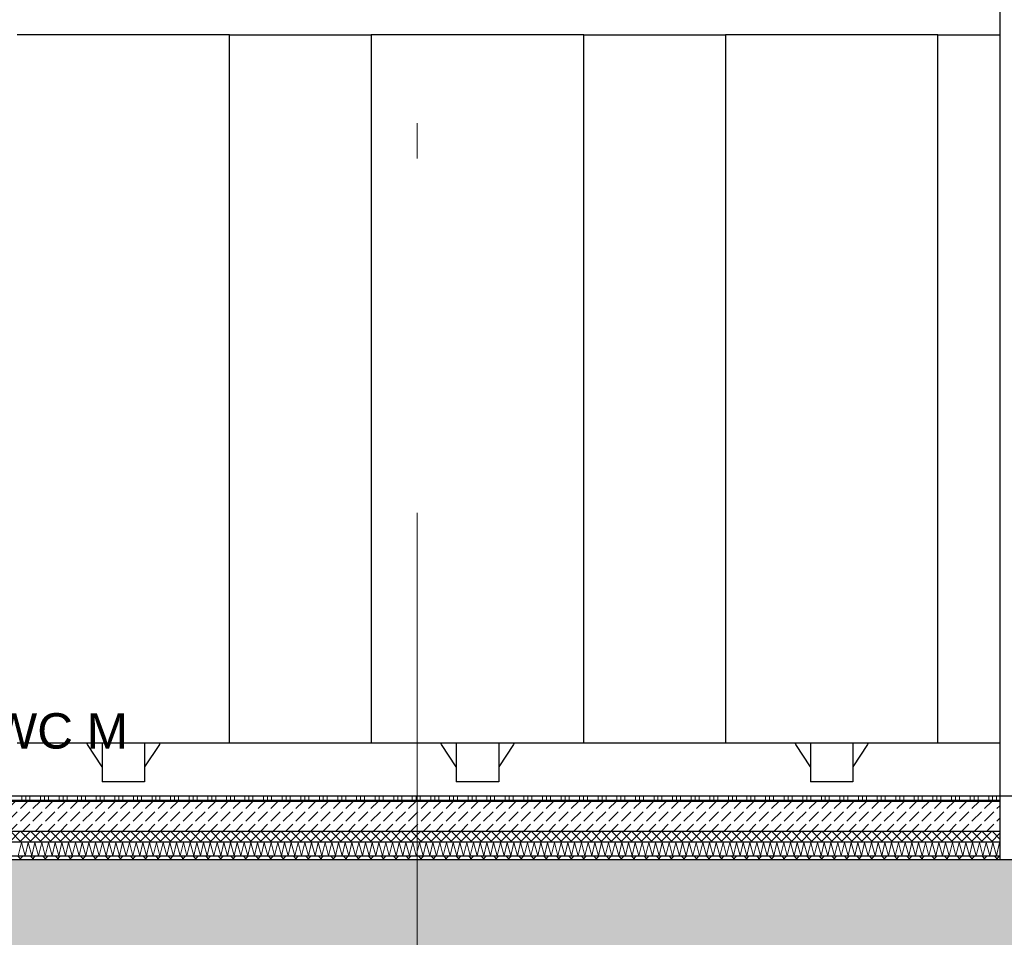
# Model space of a CAD drawing. Header units: metres. Extents: x -12 to 62.3, y -22.2 to 2.8.
# Tile 49 of 214: x 12.8 to 15.6, y -10.6 to -8. Entities that reach past the tile are written whole.
import ezdxf

# ---------------------------------------------------------------- set-up
doc = ezdxf.new("R2010")
doc.units = ezdxf.units.M
doc.header["$LTSCALE"] = 20
doc.header["$MEASUREMENT"] = 0
doc.linetypes.add('Raster', pattern=[0.2, 0.1, -0.05, 0, -0.05])
doc.layers.get('0').update_dxf_attribs({"color": 8, "lineweight": 9})
doc.layers.get('Defpoints').update_dxf_attribs({"color": 8, "lineweight": 9})
for name, color, linetype in [('Neubau_A-Bodenplatte', 8, 'Continuous'), ('Neubau_A-Decken', 8, 'Continuous'), ('Neubau_A-Installationswände', 8, 'Continuous'), ('Neubau_B-Bodenaufbau', 8, 'Continuous'), ('Neubau_C-Sanitär', 8, 'Continuous'), ('Neubau_R-Konstruktionsraster gross', 33, 'Continuous'), ('Neubau_T-Bemaßung', 8, 'Continuous'), ('Neubau_T-Text', 8, 'Continuous')]:
    doc.layers.add(name, color=color, linetype=linetype)
doc.styles.add('ERSTELLTER_STIL_2', font='arial.ttf')
doc.dimstyles.new('ERSTELLTER_STIL__1', dxfattribs={"dimtxt": 0.0875, "dimasz": 0.059375, "dimexe": 0.18, "dimexo": 0.0625, "dimgap": 0, "dimtad": 1, "dimzin": 0, "dimdsep": 46, "dimtxsty": 'ERSTELLTER_STIL_2', "dimblk": 'ARROWHEAD_6', "dimblk1": 'ARROWHEAD_6', "dimblk2": 'ARROWHEAD_6', "dimcen": 0.09, "dimclrd": 7, "dimclre": 7, "dimclrt": 7, "dimazin": 0, "dimtfac": 1, "dimtdec": 4, "dimtmove": 0, "dimatfit": 3, "dimfxl": 1, "dimtolj": 1, "dimtzin": 0, "dimarcsym": 0})
pattern_1 = [(45, (2952.9134, -10.175), (-0.0848528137, 0.0848528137), []), (45, (2952.87097, -10.13257), (-0.0848528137, 0.0848528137), [0.09, -0.03])]

# ---------------------------------------------------------------- blocks, each defined once
blk = doc.blocks.new('ARROWHEAD_6')
at = {"color": 0, "linetype": 'Continuous', "lineweight": 0}
for p, q in [((-0.5, -0.5), (0.5, 0.5)), ((0, 0), (-1, 0))]:
    blk.add_line(p, q, dxfattribs=at)
blk = doc.blocks.new('*D503')
at = {"layer": 'Defpoints', "color": 0, "linetype": 'Continuous', "transparency": 16777216}
for p in [(2.6448, -10.355), (45.53, -10.355), (7.125, -10.655)]:
    blk.add_point(p, dxfattribs=at)
at = {"layer": 'Neubau_T-Bemaßung', "linetype": 'Continuous', "lineweight": -2, "transparency": 16777216}
for p, q in [((2.6448, -10.2956), (2.6448, -10.2363)), ((45.4675, -10.355), (2.4648, -10.355)), ((2.6448, -10.355), (2.6448, -10.3917)), ((2.6448, -10.655), (2.6448, -10.6186)), ((7.0625, -10.655), (2.4648, -10.655)), ((2.6448, -10.7144), (2.6448, -10.7738))]:
    blk.add_line(p, q, dxfattribs=at)
at = {"layer": 'Neubau_T-Bemaßung', "linetype": 'Continuous', "lineweight": -2, "transparency": 16777216, "xscale": 0.059375, "yscale": 0.059375, "zscale": 0.059375}
for p, rotation in [((2.6448, -10.355), 270), ((2.6448, -10.655), 90)]:
    blk.add_blockref('ARROWHEAD_6', p, dxfattribs=dict(at, rotation=rotation))
at = {"layer": 'Neubau_T-Bemaßung', "linetype": 'Continuous', "transparency": 16777216, "insert": (2.6448, -10.5051), "char_height": 0.0875, "attachment_point": 5, "rotation": 90, "style": 'ERSTELLTER_STIL_2'}
blk.add_mtext('\\A1;0.30', dxfattribs=at)
blk = doc.blocks.new('*D504')
at = {"layer": 'Defpoints', "color": 0, "linetype": 'Continuous', "transparency": 16777216}
for p in [(2.5311, -10.175), (55.892, -10.175), (45.53, -10.355)]:
    blk.add_point(p, dxfattribs=at)
at = {"layer": 'Neubau_T-Bemaßung', "linetype": 'Continuous', "lineweight": -2, "transparency": 16777216}
for p, q in [((2.5311, -10.175), (2.5311, -10.0772)), ((55.8295, -10.175), (2.3511, -10.175)), ((2.5311, -10.2956), (2.5311, -10.2344)), ((45.4675, -10.355), (2.3511, -10.355))]:
    blk.add_line(p, q, dxfattribs=at)
at = {"layer": 'Neubau_T-Bemaßung', "linetype": 'Continuous', "lineweight": -2, "transparency": 16777216, "xscale": 0.059375, "yscale": 0.059375, "zscale": 0.059375}
for p, rotation in [((2.5311, -10.175), 90), ((2.5311, -10.355), 270)]:
    blk.add_blockref('ARROWHEAD_6', p, dxfattribs=dict(at, rotation=rotation))
at = {"layer": 'Neubau_T-Bemaßung', "linetype": 'Continuous', "transparency": 16777216, "insert": (2.6448, -10.0772), "char_height": 0.0875, "attachment_point": 5, "rotation": 90, "style": 'ERSTELLTER_STIL_2'}
blk.add_mtext('\\A1;0.18', dxfattribs=at)
blk = doc.blocks.new('*D505')
at = {"layer": 'Defpoints', "color": 0, "linetype": 'Continuous', "transparency": 16777216}
for p in [(2.6448, -7.175), (42.69, -7.175), (55.892, -10.175)]:
    blk.add_point(p, dxfattribs=at)
at = {"layer": 'Neubau_T-Bemaßung', "linetype": 'Continuous', "lineweight": -2, "transparency": 16777216}
for p, q in [((42.6275, -7.175), (2.4648, -7.175)), ((2.6448, -7.2344), (2.6448, -8.565)), ((2.6448, -10.1156), (2.6448, -8.792)), ((55.8295, -10.175), (2.4648, -10.175))]:
    blk.add_line(p, q, dxfattribs=at)
at = {"layer": 'Neubau_T-Bemaßung', "linetype": 'Continuous', "lineweight": -2, "transparency": 16777216, "xscale": 0.059375, "yscale": 0.059375, "zscale": 0.059375}
for p, rotation in [((2.6448, -7.175), 90), ((2.6448, -10.175), 270)]:
    blk.add_blockref('ARROWHEAD_6', p, dxfattribs=dict(at, rotation=rotation))
at = {"layer": 'Neubau_T-Bemaßung', "linetype": 'Continuous', "transparency": 16777216, "insert": (2.6448, -8.6785), "char_height": 0.0875, "attachment_point": 5, "rotation": 90, "style": 'ERSTELLTER_STIL_2'}
blk.add_mtext('\\A1;3.00', dxfattribs=at)
blk = doc.blocks.new('*D444')
at = {"layer": 'Defpoints', "color": 0, "linetype": 'Continuous', "transparency": 16777216}
for p in [(2.9948, -10.355), (45.53, -10.355), (3.1774, -10.655)]:
    blk.add_point(p, dxfattribs=at)
at = {"layer": 'Neubau_T-Bemaßung', "linetype": 'Continuous', "lineweight": -2, "transparency": 16777216}
for p, q in [((2.9948, -10.2956), (2.9948, -10.2363)), ((45.4675, -10.355), (2.8148, -10.355)), ((2.9948, -10.355), (2.9948, -10.3917)), ((2.9948, -10.655), (2.9948, -10.6186)), ((3.1149, -10.655), (2.8148, -10.655)), ((2.9948, -10.7144), (2.9948, -10.7738))]:
    blk.add_line(p, q, dxfattribs=at)
at = {"layer": 'Neubau_T-Bemaßung', "linetype": 'Continuous', "lineweight": -2, "transparency": 16777216, "xscale": 0.059375, "yscale": 0.059375, "zscale": 0.059375}
for p, rotation in [((2.9948, -10.355), 270), ((2.9948, -10.655), 90)]:
    blk.add_blockref('ARROWHEAD_6', p, dxfattribs=dict(at, rotation=rotation))
at = {"layer": 'Neubau_T-Bemaßung', "linetype": 'Continuous', "transparency": 16777216, "insert": (2.9948, -10.5051), "char_height": 0.0875, "attachment_point": 5, "rotation": 90, "style": 'ERSTELLTER_STIL_2'}
blk.add_mtext('\\A1;0.30', dxfattribs=at)
blk = doc.blocks.new('*D445')
at = {"layer": 'Defpoints', "color": 0, "linetype": 'Continuous', "transparency": 16777216}
for p in [(2.9948, -6.495), (22.615, -6.495), (45.53, -10.355)]:
    blk.add_point(p, dxfattribs=at)
at = {"layer": 'Neubau_T-Bemaßung', "linetype": 'Continuous', "lineweight": -2, "transparency": 16777216}
for p, q in [((22.5525, -6.495), (2.8148, -6.495)), ((2.9948, -6.5544), (2.9948, -8.3149)), ((2.9948, -10.2956), (2.9948, -8.5421)), ((45.4675, -10.355), (2.8148, -10.355))]:
    blk.add_line(p, q, dxfattribs=at)
at = {"layer": 'Neubau_T-Bemaßung', "linetype": 'Continuous', "lineweight": -2, "transparency": 16777216, "xscale": 0.059375, "yscale": 0.059375, "zscale": 0.059375}
for p, rotation in [((2.9948, -6.495), 90), ((2.9948, -10.355), 270)]:
    blk.add_blockref('ARROWHEAD_6', p, dxfattribs=dict(at, rotation=rotation))
at = {"layer": 'Neubau_T-Bemaßung', "linetype": 'Continuous', "transparency": 16777216, "insert": (2.9948, -8.4285), "char_height": 0.0875, "attachment_point": 5, "rotation": 90, "style": 'ERSTELLTER_STIL_2'}
blk.add_mtext('\\A1;3.86', dxfattribs=at)
blk = doc.blocks.new('*D415')
at = {"layer": 'Defpoints', "color": 0, "linetype": 'Continuous', "transparency": 16777216}
for p in [(8.8736, -10.355), (45.53, -10.355), (0.2, -10.655)]:
    blk.add_point(p, dxfattribs=at)
at = {"layer": 'Neubau_T-Bemaßung', "linetype": 'Continuous', "lineweight": -2, "transparency": 16777216}
for p, q in [((45.4675, -10.355), (8.6936, -10.355)), ((8.8736, -10.4144), (8.8736, -10.5956)), ((0.2625, -10.655), (9.0536, -10.655)), ((8.8736, -10.655), (8.8736, -10.7531))]:
    blk.add_line(p, q, dxfattribs=at)
at = {"layer": 'Neubau_T-Bemaßung', "linetype": 'Continuous', "lineweight": -2, "transparency": 16777216, "xscale": 0.059375, "yscale": 0.059375, "zscale": 0.059375}
for p, rotation in [((8.8736, -10.355), 90), ((8.8736, -10.655), 270)]:
    blk.add_blockref('ARROWHEAD_6', p, dxfattribs=dict(at, rotation=rotation))
at = {"layer": 'Neubau_T-Bemaßung', "linetype": 'Continuous', "transparency": 16777216, "insert": (8.7601, -10.7531), "char_height": 0.0875, "attachment_point": 5, "rotation": 90, "style": 'ERSTELLTER_STIL_2'}
blk.add_mtext('\\A1;0.30', dxfattribs=at)
blk = doc.blocks.new('*D416')
at = {"layer": 'Defpoints', "color": 0, "linetype": 'Continuous', "transparency": 16777216}
for p in [(8.8739, -10.175), (55.892, -10.175), (45.53, -10.355)]:
    blk.add_point(p, dxfattribs=at)
at = {"layer": 'Neubau_T-Bemaßung', "linetype": 'Continuous', "lineweight": -2, "transparency": 16777216}
for p, q in [((55.8295, -10.175), (8.6939, -10.175)), ((8.8739, -10.2344), (8.8739, -10.2956)), ((45.4675, -10.355), (8.6939, -10.355)), ((8.8739, -10.355), (8.8739, -10.4531))]:
    blk.add_line(p, q, dxfattribs=at)
at = {"layer": 'Neubau_T-Bemaßung', "linetype": 'Continuous', "lineweight": -2, "transparency": 16777216, "xscale": 0.059375, "yscale": 0.059375, "zscale": 0.059375}
for p, rotation in [((8.8739, -10.175), 90), ((8.8739, -10.355), 270)]:
    blk.add_blockref('ARROWHEAD_6', p, dxfattribs=dict(at, rotation=rotation))
at = {"layer": 'Neubau_T-Bemaßung', "linetype": 'Continuous', "transparency": 16777216, "insert": (8.7601, -10.4531), "char_height": 0.0875, "attachment_point": 5, "rotation": 90, "style": 'ERSTELLTER_STIL_2'}
blk.add_mtext('\\A1;0.18', dxfattribs=at)
blk = doc.blocks.new('*D417')
at = {"layer": 'Defpoints', "color": 0, "linetype": 'Continuous', "transparency": 16777216}
for p in [(8.7601, -6.825), (8.9865, -6.825), (55.892, -10.175)]:
    blk.add_point(p, dxfattribs=at)
at = {"layer": 'Neubau_T-Bemaßung', "linetype": 'Continuous', "lineweight": -2, "transparency": 16777216}
for p, q in [((8.924, -6.825), (8.5801, -6.825)), ((8.7601, -6.8844), (8.7601, -8.4563)), ((8.7601, -10.1156), (8.7601, -8.6842)), ((55.8295, -10.175), (8.5801, -10.175))]:
    blk.add_line(p, q, dxfattribs=at)
at = {"layer": 'Neubau_T-Bemaßung', "linetype": 'Continuous', "lineweight": -2, "transparency": 16777216, "xscale": 0.059375, "yscale": 0.059375, "zscale": 0.059375}
for p, rotation in [((8.7601, -6.825), 90), ((8.7601, -10.175), 270)]:
    blk.add_blockref('ARROWHEAD_6', p, dxfattribs=dict(at, rotation=rotation))
at = {"layer": 'Neubau_T-Bemaßung', "linetype": 'Continuous', "transparency": 16777216, "insert": (8.7601, -8.5702), "char_height": 0.0875, "attachment_point": 5, "rotation": 90, "style": 'ERSTELLTER_STIL_2'}
blk.add_mtext('\\A1;3.35', dxfattribs=at)
blk = doc.blocks.new('*D428')
at = {"layer": 'Defpoints', "color": 0, "linetype": 'Continuous', "transparency": 16777216}
for p in [(9.1101, -10.355), (45.53, -10.355), (3.1774, -10.655)]:
    blk.add_point(p, dxfattribs=at)
at = {"layer": 'Neubau_T-Bemaßung', "linetype": 'Continuous', "lineweight": -2, "transparency": 16777216}
for p, q in [((9.1101, -10.2956), (9.1101, -10.2363)), ((45.4675, -10.355), (8.9301, -10.355)), ((9.1101, -10.355), (9.1101, -10.3917)), ((9.1101, -10.655), (9.1101, -10.6186)), ((3.2399, -10.655), (9.2901, -10.655)), ((9.1101, -10.7144), (9.1101, -10.7738))]:
    blk.add_line(p, q, dxfattribs=at)
at = {"layer": 'Neubau_T-Bemaßung', "linetype": 'Continuous', "lineweight": -2, "transparency": 16777216, "xscale": 0.059375, "yscale": 0.059375, "zscale": 0.059375}
for p, rotation in [((9.1101, -10.355), 270), ((9.1101, -10.655), 90)]:
    blk.add_blockref('ARROWHEAD_6', p, dxfattribs=dict(at, rotation=rotation))
at = {"layer": 'Neubau_T-Bemaßung', "linetype": 'Continuous', "transparency": 16777216, "insert": (9.1101, -10.5051), "char_height": 0.0875, "attachment_point": 5, "rotation": 90, "style": 'ERSTELLTER_STIL_2'}
blk.add_mtext('\\A1;0.30', dxfattribs=at)
blk = doc.blocks.new('*D429')
at = {"layer": 'Defpoints', "color": 0, "linetype": 'Continuous', "transparency": 16777216}
for p in [(9.1101, -6.495), (22.615, -6.495), (45.53, -10.355)]:
    blk.add_point(p, dxfattribs=at)
at = {"layer": 'Neubau_T-Bemaßung', "linetype": 'Continuous', "lineweight": -2, "transparency": 16777216}
for p, q in [((22.5525, -6.495), (8.9301, -6.495)), ((9.1101, -6.5544), (9.1101, -8.3149)), ((9.1101, -10.2956), (9.1101, -8.5421)), ((45.4675, -10.355), (8.9301, -10.355))]:
    blk.add_line(p, q, dxfattribs=at)
at = {"layer": 'Neubau_T-Bemaßung', "linetype": 'Continuous', "lineweight": -2, "transparency": 16777216, "xscale": 0.059375, "yscale": 0.059375, "zscale": 0.059375}
for p, rotation in [((9.1101, -6.495), 90), ((9.1101, -10.355), 270)]:
    blk.add_blockref('ARROWHEAD_6', p, dxfattribs=dict(at, rotation=rotation))
at = {"layer": 'Neubau_T-Bemaßung', "linetype": 'Continuous', "transparency": 16777216, "insert": (9.1101, -8.4285), "char_height": 0.0875, "attachment_point": 5, "rotation": 90, "style": 'ERSTELLTER_STIL_2'}
blk.add_mtext('\\A1;3.86', dxfattribs=at)

msp = doc.modelspace()

# ---------------------------------------------------------------- hatches: boundary and pattern name
at = {"layer": 'Neubau_A-Bodenplatte', "linetype": 'Continuous'}
h = msp.add_hatch(dxfattribs=at)
h.set_pattern_fill('BETON__STAHLBETON_0001', color=256, style=0, pattern_type=2)
h.set_pattern_definition(pattern_1)
h.paths.add_polyline_path([(-0.3, -10.355), (-0.3, -10.655), (14.55, -10.655), (14.55, -10.355)])
at = {"layer": 'Neubau_A-Decken', "linetype": 'Continuous'}
h = msp.add_hatch(dxfattribs=at)
h.set_pattern_fill('BETON__STAHLBETON_0001', color=256, style=0, pattern_type=2)
h.set_pattern_definition(pattern_1)
h.paths.add_polyline_path([(45.53, -10.355), (14.55, -10.355), (14.55, -10.655), (45.53, -10.655)])
at = {"layer": 'Neubau_B-Bodenaufbau', "linetype": 'Continuous'}
h = msp.add_hatch(dxfattribs=at)
h.set_pattern_fill('BETON__UNBEWEHRT_0001', color=256, style=0, pattern_type=2)
h.set_pattern_definition([(45, (2952.9134, -10.175), (-0.0353553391, 0.0353553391), [0.0375, -0.0125]), (45, (2952.9134, -10.139645), (-0.0353553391, 0.0353553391), [0.0375, -0.0125])])
h.paths.add_polyline_path([(12.65, -10.19), (12.65, -10.275), (15.6, -10.275), (15.6, -10.19)])
h = msp.add_hatch(dxfattribs=at)
h.set_pattern_fill('DÄMMUNG__HART_2_0001', color=256, style=0, pattern_type=2)
h.set_pattern_definition([(45, (2952.9134, -10.175), (-0.01414213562, 0.01414213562), []), (135, (2952.9134, -10.175), (0.01414213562, 0.01414213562), [])])
h.paths.add_polyline_path([(12.65, -10.305), (15.6, -10.305), (15.6, -10.275), (12.65, -10.275)])
h = msp.add_hatch(dxfattribs=at)
h.set_pattern_fill('GUßASPHALT_0001', color=256, style=0, pattern_type=2)
h.set_pattern_definition([(45, (2952.9134, -10.175), (-0.01767766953, 0.01767766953), []), (135, (2952.9134, -10.175), (0.01767766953, 0.01767766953), [])])
h.paths.add_polyline_path([(12.65, -10.355), (15.6, -10.355), (15.6, -10.345), (12.65, -10.345)])

# ---------------------------------------------------------------- linework, layer by layer
at = {"layer": 'Neubau_A-Bodenplatte', "linetype": 'Continuous'}
msp.add_line((14.55, -10.355), (12.65, -10.355), dxfattribs=at)
at = {"layer": 'Neubau_A-Decken', "linetype": 'Continuous', "flags": 128}
msp.add_lwpolyline([(45.39, -10.355), (40.005, -10.355), (20.495, -10.355), (18.45, -10.355), (18.4375, -10.355), (18.425, -10.355), (18.275, -10.355), (18.2625, -10.355), (18.25, -10.355), (15.95, -10.355), (15.9375, -10.355), (15.925, -10.355), (15.875, -10.355), (15.675, -10.355), (15.625, -10.355), (15.6125, -10.355), (15.6, -10.355), (14.55, -10.355)], dxfattribs=at)
at = {"layer": 'Neubau_A-Installationswände', "linetype": 'Continuous'}
msp.add_line((15.6, -7.675), (15.6, -10.175), dxfattribs=at)
at = {"layer": 'Neubau_B-Bodenaufbau', "linetype": 'Continuous'}
for p, q in [((15.6, -10.175), (12.65, -10.175)), ((15.6, -10.19), (12.65, -10.19)), ((15.6, -10.275), (12.65, -10.275)), ((15.6, -10.305), (12.65, -10.305)), ((15.6, -10.345), (12.65, -10.345))]:
    msp.add_line(p, q, dxfattribs=at)
at = {"layer": 'Neubau_B-Bodenaufbau', "linetype": 'Continuous', "lineweight": 9}
for p, q in [((12.8384, -10.175), (12.8384, -10.19)), ((12.8496, -10.175), (12.8496, -10.19)), ((12.8609, -10.175), (12.8609, -10.19)), ((12.8909, -10.175), (12.8909, -10.19)), ((12.9021, -10.175), (12.9021, -10.19)), ((12.9134, -10.175), (12.9134, -10.19)), ((12.9434, -10.175), (12.9434, -10.19)), ((12.9546, -10.175), (12.9546, -10.19)), ((12.9659, -10.175), (12.9659, -10.19)), ((12.9959, -10.175), (12.9959, -10.19)), ((13.0071, -10.175), (13.0071, -10.19)), ((13.0184, -10.175), (13.0184, -10.19)), ((13.0484, -10.175), (13.0484, -10.19)), ((13.0596, -10.175), (13.0596, -10.19)), ((13.0709, -10.175), (13.0709, -10.19)), ((13.1009, -10.175), (13.1009, -10.19)), ((13.1121, -10.175), (13.1121, -10.19)), ((13.1234, -10.175), (13.1234, -10.19)), ((13.1534, -10.175), (13.1534, -10.19)), ((13.1646, -10.175), (13.1646, -10.19)), ((13.1759, -10.175), (13.1759, -10.19)), ((13.2059, -10.175), (13.2059, -10.19)), ((13.2171, -10.175), (13.2171, -10.19)), ((13.2284, -10.175), (13.2284, -10.19)), ((13.2584, -10.175), (13.2584, -10.19)), ((13.2696, -10.175), (13.2696, -10.19)), ((13.2809, -10.175), (13.2809, -10.19)), ((13.3109, -10.175), (13.3109, -10.19)), ((13.3221, -10.175), (13.3221, -10.19)), ((13.3334, -10.175), (13.3334, -10.19)), ((13.3634, -10.175), (13.3634, -10.19)), ((13.3746, -10.175), (13.3746, -10.19)), ((13.3859, -10.175), (13.3859, -10.19)), ((13.4159, -10.175), (13.4159, -10.19)), ((13.4271, -10.175), (13.4271, -10.19)), ((13.4384, -10.175), (13.4384, -10.19)), ((13.4684, -10.175), (13.4684, -10.19)), ((13.4796, -10.175), (13.4796, -10.19)), ((13.4909, -10.175), (13.4909, -10.19)), ((13.5209, -10.175), (13.5209, -10.19)), ((13.5321, -10.175), (13.5321, -10.19)), ((13.5434, -10.175), (13.5434, -10.19)), ((13.5734, -10.175), (13.5734, -10.19)), ((13.5846, -10.175), (13.5846, -10.19)), ((13.5959, -10.175), (13.5959, -10.19)), ((13.6259, -10.175), (13.6259, -10.19)), ((13.6371, -10.175), (13.6371, -10.19)), ((13.6484, -10.175), (13.6484, -10.19)), ((13.6784, -10.175), (13.6784, -10.19)), ((13.6896, -10.175), (13.6896, -10.19)), ((13.7009, -10.175), (13.7009, -10.19)), ((13.7309, -10.175), (13.7309, -10.19)), ((13.7421, -10.175), (13.7421, -10.19)), ((13.7534, -10.175), (13.7534, -10.19)), ((13.7834, -10.175), (13.7834, -10.19)), ((13.7946, -10.175), (13.7946, -10.19)), ((13.8059, -10.175), (13.8059, -10.19)), ((13.8359, -10.175), (13.8359, -10.19)), ((13.8471, -10.175), (13.8471, -10.19)), ((13.8584, -10.175), (13.8584, -10.19)), ((13.8884, -10.175), (13.8884, -10.19)), ((13.8996, -10.175), (13.8996, -10.19)), ((13.9109, -10.175), (13.9109, -10.19)), ((13.9409, -10.175), (13.9409, -10.19)), ((13.9521, -10.175), (13.9521, -10.19)), ((13.9634, -10.175), (13.9634, -10.19)), ((13.9934, -10.175), (13.9934, -10.19)), ((14.0046, -10.175), (14.0046, -10.19)), ((14.0159, -10.175), (14.0159, -10.19)), ((14.0459, -10.175), (14.0459, -10.19)), ((14.0571, -10.175), (14.0571, -10.19)), ((14.0684, -10.175), (14.0684, -10.19)), ((14.0984, -10.175), (14.0984, -10.19)), ((14.1096, -10.175), (14.1096, -10.19)), ((14.1209, -10.175), (14.1209, -10.19)), ((14.1509, -10.175), (14.1509, -10.19)), ((14.1621, -10.175), (14.1621, -10.19)), ((14.1734, -10.175), (14.1734, -10.19)), ((14.2034, -10.175), (14.2034, -10.19)), ((14.2146, -10.175), (14.2146, -10.19)), ((14.2259, -10.175), (14.2259, -10.19)), ((14.2559, -10.175), (14.2559, -10.19)), ((14.2671, -10.175), (14.2671, -10.19)), ((14.2784, -10.175), (14.2784, -10.19)), ((14.3084, -10.175), (14.3084, -10.19)), ((14.3196, -10.175), (14.3196, -10.19)), ((14.3309, -10.175), (14.3309, -10.19)), ((14.3609, -10.175), (14.3609, -10.19)), ((14.3721, -10.175), (14.3721, -10.19)), ((14.3834, -10.175), (14.3834, -10.19)), ((14.4134, -10.175), (14.4134, -10.19)), ((14.4246, -10.175), (14.4246, -10.19)), ((14.4359, -10.175), (14.4359, -10.19)), ((14.4659, -10.175), (14.4659, -10.19)), ((14.4771, -10.175), (14.4771, -10.19)), ((14.4884, -10.175), (14.4884, -10.19)), ((14.5184, -10.175), (14.5184, -10.19)), ((14.5296, -10.175), (14.5296, -10.19)), ((14.5409, -10.175), (14.5409, -10.19)), ((14.5709, -10.175), (14.5709, -10.19)), ((14.5821, -10.175), (14.5821, -10.19)), ((14.5934, -10.175), (14.5934, -10.19)), ((14.6234, -10.175), (14.6234, -10.19)), ((14.6346, -10.175), (14.6346, -10.19)), ((14.6459, -10.175), (14.6459, -10.19)), ((14.6759, -10.175), (14.6759, -10.19)), ((14.6871, -10.175), (14.6871, -10.19)), ((14.6984, -10.175), (14.6984, -10.19)), ((14.7284, -10.175), (14.7284, -10.19)), ((14.7396, -10.175), (14.7396, -10.19)), ((14.7509, -10.175), (14.7509, -10.19)), ((14.7809, -10.175), (14.7809, -10.19)), ((14.7921, -10.175), (14.7921, -10.19)), ((14.8034, -10.175), (14.8034, -10.19)), ((14.8334, -10.175), (14.8334, -10.19)), ((14.8446, -10.175), (14.8446, -10.19)), ((14.8559, -10.175), (14.8559, -10.19)), ((14.8859, -10.175), (14.8859, -10.19)), ((14.8971, -10.175), (14.8971, -10.19)), ((14.9084, -10.175), (14.9084, -10.19)), ((14.9384, -10.175), (14.9384, -10.19)), ((14.9496, -10.175), (14.9496, -10.19)), ((14.9609, -10.175), (14.9609, -10.19)), ((14.9909, -10.175), (14.9909, -10.19)), ((15.0021, -10.175), (15.0021, -10.19)), ((15.0134, -10.175), (15.0134, -10.19)), ((15.0434, -10.175), (15.0434, -10.19)), ((15.0546, -10.175), (15.0546, -10.19)), ((15.0659, -10.175), (15.0659, -10.19)), ((15.0959, -10.175), (15.0959, -10.19)), ((15.1071, -10.175), (15.1071, -10.19)), ((15.1184, -10.175), (15.1184, -10.19)), ((15.1484, -10.175), (15.1484, -10.19)), ((15.1596, -10.175), (15.1596, -10.19)), ((15.1709, -10.175), (15.1709, -10.19)), ((15.2009, -10.175), (15.2009, -10.19)), ((15.2121, -10.175), (15.2121, -10.19)), ((15.2234, -10.175), (15.2234, -10.19)), ((15.2534, -10.175), (15.2534, -10.19)), ((15.2646, -10.175), (15.2646, -10.19)), ((15.2759, -10.175), (15.2759, -10.19)), ((15.3059, -10.175), (15.3059, -10.19)), ((15.3171, -10.175), (15.3171, -10.19)), ((15.3284, -10.175), (15.3284, -10.19)), ((15.3584, -10.175), (15.3584, -10.19)), ((15.3696, -10.175), (15.3696, -10.19)), ((15.3809, -10.175), (15.3809, -10.19)), ((15.4109, -10.175), (15.4109, -10.19)), ((15.4221, -10.175), (15.4221, -10.19)), ((15.4334, -10.175), (15.4334, -10.19)), ((15.4634, -10.175), (15.4634, -10.19)), ((15.4746, -10.175), (15.4746, -10.19)), ((15.4859, -10.175), (15.4859, -10.19)), ((15.5159, -10.175), (15.5159, -10.19)), ((15.5271, -10.175), (15.5271, -10.19)), ((15.5384, -10.175), (15.5384, -10.19)), ((15.5684, -10.175), (15.5684, -10.19)), ((15.5796, -10.175), (15.5796, -10.19)), ((15.5909, -10.175), (15.5909, -10.19)), ((12.8084, -10.1862), (12.8609, -10.1862)), ((12.8609, -10.1862), (12.9134, -10.1862)), ((12.9134, -10.1862), (12.9659, -10.1862)), ((12.9659, -10.1862), (13.0184, -10.1862)), ((13.0184, -10.1862), (13.0709, -10.1862)), ((13.0709, -10.1862), (13.1234, -10.1862)), ((13.1234, -10.1862), (13.1759, -10.1862)), ((13.1759, -10.1862), (13.2284, -10.1862)), ((13.2284, -10.1862), (13.2809, -10.1862)), ((13.2809, -10.1862), (13.3334, -10.1862)), ((13.3334, -10.1862), (13.3859, -10.1862)), ((13.3859, -10.1862), (13.4384, -10.1862)), ((13.4384, -10.1862), (13.4909, -10.1862)), ((13.4909, -10.1862), (13.5434, -10.1862)), ((13.5434, -10.1862), (13.5959, -10.1862)), ((13.5959, -10.1862), (13.6484, -10.1862)), ((13.6484, -10.1862), (13.7009, -10.1862)), ((13.7009, -10.1862), (13.7534, -10.1862)), ((13.7534, -10.1862), (13.8059, -10.1862)), ((13.8059, -10.1862), (13.8584, -10.1862)), ((13.8584, -10.1862), (13.9109, -10.1862)), ((13.9109, -10.1862), (13.9634, -10.1862)), ((13.9634, -10.1862), (14.0159, -10.1862)), ((14.0159, -10.1862), (14.0684, -10.1862)), ((14.0684, -10.1862), (14.1209, -10.1862)), ((14.1209, -10.1862), (14.1734, -10.1862)), ((14.1734, -10.1862), (14.2259, -10.1862)), ((14.2259, -10.1862), (14.2784, -10.1862)), ((14.2784, -10.1862), (14.3309, -10.1862)), ((14.3309, -10.1862), (14.3834, -10.1862)), ((14.3834, -10.1862), (14.4359, -10.1862)), ((14.4359, -10.1862), (14.4884, -10.1862)), ((14.4884, -10.1862), (14.5409, -10.1862)), ((14.5409, -10.1862), (14.5934, -10.1862)), ((14.5934, -10.1862), (14.6459, -10.1862)), ((14.6459, -10.1862), (14.6984, -10.1862)), ((14.6984, -10.1862), (14.7509, -10.1862)), ((14.7509, -10.1862), (14.8034, -10.1862)), ((14.8034, -10.1862), (14.8559, -10.1862)), ((14.8559, -10.1862), (14.9084, -10.1862)), ((14.9084, -10.1862), (14.9609, -10.1862)), ((14.9609, -10.1862), (15.0134, -10.1862)), ((15.0134, -10.1862), (15.0659, -10.1862)), ((15.0659, -10.1862), (15.1184, -10.1862)), ((15.1184, -10.1862), (15.1709, -10.1862)), ((15.1709, -10.1862), (15.2234, -10.1862)), ((15.2234, -10.1862), (15.2759, -10.1862)), ((15.2759, -10.1862), (15.3284, -10.1862)), ((15.3284, -10.1862), (15.3809, -10.1862)), ((15.3809, -10.1862), (15.4334, -10.1862)), ((15.4334, -10.1862), (15.4859, -10.1862)), ((15.4859, -10.1862), (15.5384, -10.1862)), ((15.5384, -10.1862), (15.5909, -10.1862)), ((15.5909, -10.1862), (15.6, -10.1862)), ((12.8284, -10.344), (12.8372, -10.306)), ((12.8372, -10.306), (12.8474, -10.344)), ((12.8474, -10.344), (12.8563, -10.306)), ((12.8563, -10.306), (12.8665, -10.344)), ((12.8665, -10.344), (12.8753, -10.306)), ((12.8753, -10.306), (12.8855, -10.344)), ((12.8855, -10.344), (12.8944, -10.306)), ((12.8944, -10.306), (12.9046, -10.344)), ((12.9046, -10.344), (12.9134, -10.306)), ((12.9134, -10.306), (12.9236, -10.344)), ((12.9236, -10.344), (12.9324, -10.306)), ((12.9324, -10.306), (12.9426, -10.344)), ((12.9426, -10.344), (12.9515, -10.306)), ((12.9515, -10.306), (12.9617, -10.344)), ((12.9617, -10.344), (12.9705, -10.306)), ((12.9705, -10.306), (12.9807, -10.344)), ((12.9807, -10.344), (12.9896, -10.306)), ((12.9896, -10.306), (12.9998, -10.344)), ((12.9998, -10.344), (13.0086, -10.306)), ((13.0086, -10.306), (13.0188, -10.344)), ((13.0188, -10.344), (13.0277, -10.306)), ((13.0277, -10.306), (13.0379, -10.344)), ((13.0379, -10.344), (13.0467, -10.306)), ((13.0467, -10.306), (13.0569, -10.344)), ((13.0569, -10.344), (13.0658, -10.306)), ((13.0658, -10.306), (13.076, -10.344)), ((13.076, -10.344), (13.0848, -10.306)), ((13.0848, -10.306), (13.095, -10.344)), ((13.095, -10.344), (13.1039, -10.306)), ((13.1039, -10.306), (13.1141, -10.344)), ((13.1141, -10.344), (13.1229, -10.306)), ((13.1229, -10.306), (13.1331, -10.344)), ((13.1331, -10.344), (13.142, -10.306)), ((13.142, -10.306), (13.1522, -10.344)), ((13.1522, -10.344), (13.161, -10.306)), ((13.161, -10.306), (13.1712, -10.344)), ((13.1712, -10.344), (13.1801, -10.306)), ((13.1801, -10.306), (13.1903, -10.344)), ((13.1903, -10.344), (13.1991, -10.306)), ((13.1991, -10.306), (13.2093, -10.344)), ((13.2093, -10.344), (13.2182, -10.306)), ((13.2182, -10.306), (13.2284, -10.344)), ((13.2284, -10.344), (13.2372, -10.306)), ((13.2372, -10.306), (13.2474, -10.344)), ((13.2474, -10.344), (13.2563, -10.306)), ((13.2563, -10.306), (13.2665, -10.344)), ((13.2665, -10.344), (13.2753, -10.306)), ((13.2753, -10.306), (13.2855, -10.344)), ((13.2855, -10.344), (13.2944, -10.306)), ((13.2944, -10.306), (13.3046, -10.344)), ((13.3046, -10.344), (13.3134, -10.306)), ((13.3134, -10.306), (13.3236, -10.344)), ((13.3236, -10.344), (13.3324, -10.306)), ((13.3324, -10.306), (13.3426, -10.344)), ((13.3426, -10.344), (13.3515, -10.306)), ((13.3515, -10.306), (13.3617, -10.344)), ((13.3617, -10.344), (13.3705, -10.306)), ((13.3705, -10.306), (13.3807, -10.344)), ((13.3807, -10.344), (13.3896, -10.306)), ((13.3896, -10.306), (13.3998, -10.344)), ((13.3998, -10.344), (13.4086, -10.306)), ((13.4086, -10.306), (13.4188, -10.344)), ((13.4188, -10.344), (13.4277, -10.306)), ((13.4277, -10.306), (13.4379, -10.344)), ((13.4379, -10.344), (13.4467, -10.306)), ((13.4467, -10.306), (13.4569, -10.344)), ((13.4569, -10.344), (13.4658, -10.306)), ((13.4658, -10.306), (13.476, -10.344)), ((13.476, -10.344), (13.4848, -10.306)), ((13.4848, -10.306), (13.495, -10.344)), ((13.495, -10.344), (13.5039, -10.306)), ((13.5039, -10.306), (13.5141, -10.344)), ((13.5141, -10.344), (13.5229, -10.306)), ((13.5229, -10.306), (13.5331, -10.344)), ((13.5331, -10.344), (13.542, -10.306)), ((13.542, -10.306), (13.5522, -10.344)), ((13.5522, -10.344), (13.561, -10.306)), ((13.561, -10.306), (13.5712, -10.344)), ((13.5712, -10.344), (13.5801, -10.306)), ((13.5801, -10.306), (13.5903, -10.344)), ((13.5903, -10.344), (13.5991, -10.306)), ((13.5991, -10.306), (13.6093, -10.344)), ((13.6093, -10.344), (13.6182, -10.306)), ((13.6182, -10.306), (13.6284, -10.344)), ((13.6284, -10.344), (13.6372, -10.306)), ((13.6372, -10.306), (13.6474, -10.344)), ((13.6474, -10.344), (13.6563, -10.306)), ((13.6563, -10.306), (13.6665, -10.344)), ((13.6665, -10.344), (13.6753, -10.306)), ((13.6753, -10.306), (13.6855, -10.344)), ((13.6855, -10.344), (13.6944, -10.306)), ((13.6944, -10.306), (13.7046, -10.344)), ((13.7046, -10.344), (13.7134, -10.306)), ((13.7134, -10.306), (13.7236, -10.344)), ((13.7236, -10.344), (13.7324, -10.306)), ((13.7324, -10.306), (13.7426, -10.344)), ((13.7426, -10.344), (13.7515, -10.306)), ((13.7515, -10.306), (13.7617, -10.344)), ((13.7617, -10.344), (13.7705, -10.306)), ((13.7705, -10.306), (13.7807, -10.344)), ((13.7807, -10.344), (13.7896, -10.306)), ((13.7896, -10.306), (13.7998, -10.344)), ((13.7998, -10.344), (13.8086, -10.306)), ((13.8086, -10.306), (13.8188, -10.344)), ((13.8188, -10.344), (13.8277, -10.306)), ((13.8277, -10.306), (13.8379, -10.344)), ((13.8379, -10.344), (13.8467, -10.306)), ((13.8467, -10.306), (13.8569, -10.344)), ((13.8569, -10.344), (13.8658, -10.306)), ((13.8658, -10.306), (13.876, -10.344)), ((13.876, -10.344), (13.8848, -10.306)), ((13.8848, -10.306), (13.895, -10.344)), ((13.895, -10.344), (13.9039, -10.306)), ((13.9039, -10.306), (13.9141, -10.344)), ((13.9141, -10.344), (13.9229, -10.306)), ((13.9229, -10.306), (13.9331, -10.344)), ((13.9331, -10.344), (13.942, -10.306)), ((13.942, -10.306), (13.9522, -10.344)), ((13.9522, -10.344), (13.961, -10.306)), ((13.961, -10.306), (13.9712, -10.344)), ((13.9712, -10.344), (13.9801, -10.306)), ((13.9801, -10.306), (13.9903, -10.344)), ((13.9903, -10.344), (13.9991, -10.306)), ((13.9991, -10.306), (14.0093, -10.344)), ((14.0093, -10.344), (14.0182, -10.306)), ((14.0182, -10.306), (14.0284, -10.344)), ((14.0284, -10.344), (14.0372, -10.306)), ((14.0372, -10.306), (14.0474, -10.344)), ((14.0474, -10.344), (14.0563, -10.306)), ((14.0563, -10.306), (14.0665, -10.344)), ((14.0665, -10.344), (14.0753, -10.306)), ((14.0753, -10.306), (14.0855, -10.344)), ((14.0855, -10.344), (14.0944, -10.306)), ((14.0944, -10.306), (14.1046, -10.344)), ((14.1046, -10.344), (14.1134, -10.306)), ((14.1134, -10.306), (14.1236, -10.344)), ((14.1236, -10.344), (14.1324, -10.306)), ((14.1324, -10.306), (14.1426, -10.344)), ((14.1426, -10.344), (14.1515, -10.306)), ((14.1515, -10.306), (14.1617, -10.344)), ((14.1617, -10.344), (14.1705, -10.306)), ((14.1705, -10.306), (14.1807, -10.344)), ((14.1807, -10.344), (14.1896, -10.306)), ((14.1896, -10.306), (14.1998, -10.344)), ((14.1998, -10.344), (14.2086, -10.306)), ((14.2086, -10.306), (14.2188, -10.344)), ((14.2188, -10.344), (14.2277, -10.306)), ((14.2277, -10.306), (14.2379, -10.344)), ((14.2379, -10.344), (14.2467, -10.306)), ((14.2467, -10.306), (14.2569, -10.344)), ((14.2569, -10.344), (14.2658, -10.306)), ((14.2658, -10.306), (14.276, -10.344)), ((14.276, -10.344), (14.2848, -10.306)), ((14.2848, -10.306), (14.295, -10.344)), ((14.295, -10.344), (14.3039, -10.306)), ((14.3039, -10.306), (14.3141, -10.344)), ((14.3141, -10.344), (14.3229, -10.306)), ((14.3229, -10.306), (14.3331, -10.344)), ((14.3331, -10.344), (14.342, -10.306)), ((14.342, -10.306), (14.3522, -10.344)), ((14.3522, -10.344), (14.361, -10.306)), ((14.361, -10.306), (14.3712, -10.344)), ((14.3712, -10.344), (14.3801, -10.306)), ((14.3801, -10.306), (14.3903, -10.344)), ((14.3903, -10.344), (14.3991, -10.306)), ((14.3991, -10.306), (14.4093, -10.344)), ((14.4093, -10.344), (14.4182, -10.306)), ((14.4182, -10.306), (14.4284, -10.344)), ((14.4284, -10.344), (14.4372, -10.306)), ((14.4372, -10.306), (14.4474, -10.344)), ((14.4474, -10.344), (14.4563, -10.306)), ((14.4563, -10.306), (14.4665, -10.344)), ((14.4665, -10.344), (14.4753, -10.306)), ((14.4753, -10.306), (14.4855, -10.344)), ((14.4855, -10.344), (14.4944, -10.306)), ((14.4944, -10.306), (14.5046, -10.344)), ((14.5046, -10.344), (14.5134, -10.306)), ((14.5134, -10.306), (14.5236, -10.344)), ((14.5236, -10.344), (14.5324, -10.306)), ((14.5324, -10.306), (14.5426, -10.344)), ((14.5426, -10.344), (14.5515, -10.306)), ((14.5515, -10.306), (14.5617, -10.344)), ((14.5617, -10.344), (14.5705, -10.306)), ((14.5705, -10.306), (14.5807, -10.344)), ((14.5807, -10.344), (14.5896, -10.306)), ((14.5896, -10.306), (14.5998, -10.344)), ((14.5998, -10.344), (14.6086, -10.306)), ((14.6086, -10.306), (14.6188, -10.344)), ((14.6188, -10.344), (14.6277, -10.306)), ((14.6277, -10.306), (14.6379, -10.344)), ((14.6379, -10.344), (14.6467, -10.306)), ((14.6467, -10.306), (14.6569, -10.344)), ((14.6569, -10.344), (14.6658, -10.306)), ((14.6658, -10.306), (14.676, -10.344)), ((14.676, -10.344), (14.6848, -10.306)), ((14.6848, -10.306), (14.695, -10.344)), ((14.695, -10.344), (14.7039, -10.306)), ((14.7039, -10.306), (14.7141, -10.344)), ((14.7141, -10.344), (14.7229, -10.306)), ((14.7229, -10.306), (14.7331, -10.344)), ((14.7331, -10.344), (14.742, -10.306)), ((14.742, -10.306), (14.7522, -10.344)), ((14.7522, -10.344), (14.761, -10.306)), ((14.761, -10.306), (14.7712, -10.344)), ((14.7712, -10.344), (14.7801, -10.306)), ((14.7801, -10.306), (14.7903, -10.344)), ((14.7903, -10.344), (14.7991, -10.306)), ((14.7991, -10.306), (14.8093, -10.344)), ((14.8093, -10.344), (14.8182, -10.306)), ((14.8182, -10.306), (14.8284, -10.344)), ((14.8284, -10.344), (14.8372, -10.306)), ((14.8372, -10.306), (14.8474, -10.344)), ((14.8474, -10.344), (14.8563, -10.306)), ((14.8563, -10.306), (14.8665, -10.344)), ((14.8665, -10.344), (14.8753, -10.306)), ((14.8753, -10.306), (14.8855, -10.344)), ((14.8855, -10.344), (14.8944, -10.306)), ((14.8944, -10.306), (14.9046, -10.344)), ((14.9046, -10.344), (14.9134, -10.306)), ((14.9134, -10.306), (14.9236, -10.344)), ((14.9236, -10.344), (14.9324, -10.306)), ((14.9324, -10.306), (14.9426, -10.344)), ((14.9426, -10.344), (14.9515, -10.306)), ((14.9515, -10.306), (14.9617, -10.344)), ((14.9617, -10.344), (14.9705, -10.306)), ((14.9705, -10.306), (14.9807, -10.344)), ((14.9807, -10.344), (14.9896, -10.306)), ((14.9896, -10.306), (14.9998, -10.344)), ((14.9998, -10.344), (15.0086, -10.306)), ((15.0086, -10.306), (15.0188, -10.344)), ((15.0188, -10.344), (15.0277, -10.306)), ((15.0277, -10.306), (15.0379, -10.344)), ((15.0379, -10.344), (15.0467, -10.306)), ((15.0467, -10.306), (15.0569, -10.344)), ((15.0569, -10.344), (15.0658, -10.306)), ((15.0658, -10.306), (15.076, -10.344)), ((15.076, -10.344), (15.0848, -10.306)), ((15.0848, -10.306), (15.095, -10.344)), ((15.095, -10.344), (15.1039, -10.306)), ((15.1039, -10.306), (15.1141, -10.344)), ((15.1141, -10.344), (15.1229, -10.306)), ((15.1229, -10.306), (15.1331, -10.344)), ((15.1331, -10.344), (15.142, -10.306)), ((15.142, -10.306), (15.1522, -10.344)), ((15.1522, -10.344), (15.161, -10.306)), ((15.161, -10.306), (15.1712, -10.344)), ((15.1712, -10.344), (15.1801, -10.306)), ((15.1801, -10.306), (15.1903, -10.344)), ((15.1903, -10.344), (15.1991, -10.306)), ((15.1991, -10.306), (15.2093, -10.344)), ((15.2093, -10.344), (15.2182, -10.306)), ((15.2182, -10.306), (15.2284, -10.344)), ((15.2284, -10.344), (15.2372, -10.306)), ((15.2372, -10.306), (15.2474, -10.344)), ((15.2474, -10.344), (15.2563, -10.306)), ((15.2563, -10.306), (15.2665, -10.344)), ((15.2665, -10.344), (15.2753, -10.306)), ((15.2753, -10.306), (15.2855, -10.344)), ((15.2855, -10.344), (15.2944, -10.306)), ((15.2944, -10.306), (15.3046, -10.344)), ((15.3046, -10.344), (15.3134, -10.306)), ((15.3134, -10.306), (15.3236, -10.344)), ((15.3236, -10.344), (15.3324, -10.306)), ((15.3324, -10.306), (15.3426, -10.344)), ((15.3426, -10.344), (15.3515, -10.306)), ((15.3515, -10.306), (15.3617, -10.344)), ((15.3617, -10.344), (15.3705, -10.306)), ((15.3705, -10.306), (15.3807, -10.344)), ((15.3807, -10.344), (15.3896, -10.306)), ((15.3896, -10.306), (15.3998, -10.344)), ((15.3998, -10.344), (15.4086, -10.306)), ((15.4086, -10.306), (15.4188, -10.344)), ((15.4188, -10.344), (15.4277, -10.306)), ((15.4277, -10.306), (15.4379, -10.344)), ((15.4379, -10.344), (15.4467, -10.306)), ((15.4467, -10.306), (15.4569, -10.344)), ((15.4569, -10.344), (15.4658, -10.306)), ((15.4658, -10.306), (15.476, -10.344)), ((15.476, -10.344), (15.4848, -10.306)), ((15.4848, -10.306), (15.495, -10.344)), ((15.495, -10.344), (15.5039, -10.306)), ((15.5039, -10.306), (15.5141, -10.344)), ((15.5141, -10.344), (15.5229, -10.306)), ((15.5229, -10.306), (15.5331, -10.344)), ((15.5331, -10.344), (15.542, -10.306)), ((15.542, -10.306), (15.5522, -10.344)), ((15.5522, -10.344), (15.561, -10.306)), ((15.561, -10.306), (15.5712, -10.344)), ((15.5712, -10.344), (15.5801, -10.306)), ((15.5801, -10.306), (15.5903, -10.344)), ((15.5903, -10.344), (15.5991, -10.306)), ((15.5991, -10.306), (15.6, -10.3093))]:
    msp.add_line(p, q, dxfattribs=at)
at = {"layer": 'Neubau_B-Bodenaufbau', "linetype": 'Continuous', "flags": 128}
msp.add_lwpolyline([(15.6, -10.175), (15.6, -10.19), (15.6, -10.275), (15.6, -10.305), (15.6, -10.345), (15.6, -10.355)], dxfattribs=at)
at = {"layer": 'Neubau_C-Sanitär', "linetype": 'Continuous'}
for p, q in [((13.425, -8.025), (12.825, -8.025)), ((13.425, -8.025), (13.825, -8.025)), ((13.425, -10.025), (13.425, -8.025)), ((14.425, -8.025), (13.825, -8.025)), ((13.825, -8.025), (13.825, -10.025)), ((14.425, -8.025), (14.825, -8.025)), ((14.425, -10.025), (14.425, -8.025)), ((15.425, -8.025), (14.825, -8.025)), ((14.825, -8.025), (14.825, -10.025)), ((15.425, -8.025), (15.6, -8.025)), ((15.425, -10.025), (15.425, -8.025)), ((12.825, -10.025), (13.425, -10.025)), ((13.0234, -10.0292), (13.0218, -10.025)), ((13.065, -10.0928), (13.0234, -10.0292)), ((13.065, -10.025), (13.065, -10.0412)), ((13.185, -10.025), (13.185, -10.0412)), ((13.2266, -10.0292), (13.185, -10.0928)), ((13.2282, -10.025), (13.2266, -10.0292)), ((13.425, -10.025), (13.825, -10.025)), ((13.825, -10.025), (14.425, -10.025)), ((14.0234, -10.0292), (14.0218, -10.025)), ((14.065, -10.0928), (14.0234, -10.0292)), ((14.065, -10.025), (14.065, -10.0412)), ((14.185, -10.025), (14.185, -10.0412)), ((14.2266, -10.0292), (14.185, -10.0928)), ((14.2282, -10.025), (14.2266, -10.0292)), ((14.425, -10.025), (14.825, -10.025)), ((14.825, -10.025), (15.425, -10.025)), ((15.0234, -10.0292), (15.0218, -10.025)), ((15.065, -10.0928), (15.0234, -10.0292)), ((15.065, -10.025), (15.065, -10.0412)), ((15.185, -10.025), (15.185, -10.0412)), ((15.2266, -10.0292), (15.185, -10.0928)), ((15.2282, -10.025), (15.2266, -10.0292)), ((15.425, -10.025), (15.6, -10.025)), ((13.065, -10.0412), (13.065, -10.0689)), ((13.185, -10.0412), (13.185, -10.0689)), ((14.065, -10.0412), (14.065, -10.0689)), ((14.185, -10.0412), (14.185, -10.0689)), ((15.065, -10.0412), (15.065, -10.0689)), ((15.185, -10.0412), (15.185, -10.0689)), ((13.065, -10.0689), (13.065, -10.0984)), ((13.185, -10.0689), (13.185, -10.0984)), ((14.065, -10.0689), (14.065, -10.0984)), ((14.185, -10.0689), (14.185, -10.0984)), ((15.065, -10.0689), (15.065, -10.0984)), ((15.185, -10.0689), (15.185, -10.0984)), ((13.065, -10.0984), (13.065, -10.1131)), ((13.065, -10.1131), (13.065, -10.135)), ((13.185, -10.0984), (13.185, -10.1131)), ((13.185, -10.1131), (13.185, -10.135)), ((14.065, -10.0984), (14.065, -10.1131)), ((14.065, -10.1131), (14.065, -10.135)), ((14.185, -10.0984), (14.185, -10.1131)), ((14.185, -10.1131), (14.185, -10.135)), ((15.065, -10.0984), (15.065, -10.1131)), ((15.065, -10.1131), (15.065, -10.135)), ((15.185, -10.0984), (15.185, -10.1131)), ((15.185, -10.1131), (15.185, -10.135)), ((13.185, -10.135), (13.065, -10.135)), ((14.185, -10.135), (14.065, -10.135)), ((15.185, -10.135), (15.065, -10.135))]:
    msp.add_line(p, q, dxfattribs=at)
at = {"layer": 'Neubau_R-Konstruktionsraster gross', "linetype": 'Raster', "lineweight": 9}
msp.add_line((13.955, -1.175), (13.955, -15.175), dxfattribs=at)

# ---------------------------------------------------------------- texts
at = {"layer": 'Neubau_T-Text', "linetype": 'Continuous', "insert": (12.75, -10.0424), "char_height": 0.1, "attachment_point": 7, "style": 'ERSTELLTER_STIL_2'}
msp.add_mtext('\\A1;WC M', dxfattribs=at)

# ---------------------------------------------------------------- dimensions: what is measured, and where the dimension line sits
at = {"layer": 'Neubau_T-Bemaßung', "linetype": 'Continuous'}
for base, p1, p2, picture, middle in [((2.9948, -6.495), (45.53, -10.355), (22.615, -6.495), '*D445', (2.9948, -8.4285)), ((9.1101, -6.495), (45.53, -10.355), (22.615, -6.495), '*D429', (9.1101, -8.4285)), ((8.7601, -6.825), (55.892, -10.175), (8.9865, -6.825), '*D417', (8.7601, -8.5702)), ((2.6448, -7.175), (55.892, -10.175), (42.69, -7.175), '*D505', (2.6448, -8.6785)), ((2.5311, -10.175), (45.53, -10.355), (55.892, -10.175), '*D504', (2.6448, -10.0772)), ((8.8739, -10.175), (45.53, -10.355), (55.892, -10.175), '*D416', (8.7601, -10.4531)), ((2.6448, -10.355), (7.125, -10.655), (45.53, -10.355), '*D503', (2.6448, -10.5051)), ((2.9948, -10.355), (3.1774, -10.655), (45.53, -10.355), '*D444', (2.9948, -10.5051)), ((9.1101, -10.355), (3.1774, -10.655), (45.53, -10.355), '*D428', (9.1101, -10.5051)), ((8.8736, -10.355), (0.2, -10.655), (45.53, -10.355), '*D415', (8.7601, -10.7531))]:
    dim = msp.add_linear_dim(base=base, p1=p1, p2=p2, angle=90, dimstyle='ERSTELLTER_STIL__1', override={"dimclrd": 256, "dimclre": 256, "dimclrt": 256}, dxfattribs=at)
    dim.commit()
    dim.dimension.update_dxf_attribs({"geometry": picture, "text_midpoint": middle, "dimtype": 160, "text_rotation": 90})

doc.saveas('drawing.dxf')
